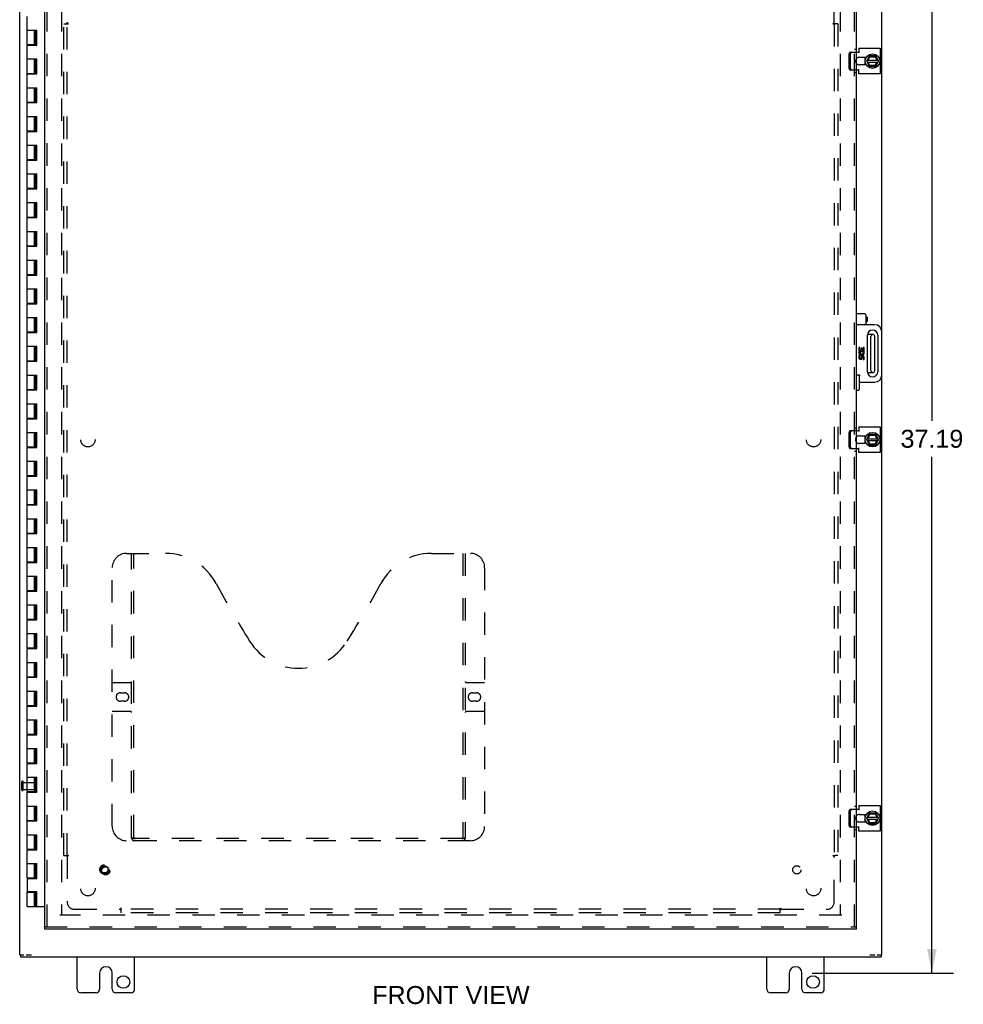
# Model space of a CAD drawing. Header units: inches. Extents: x 0 to 142, y 0 to 92.
# Tile 3 of 7: x 35 to 68, y 25 to 60. Entities that reach past the tile are written whole.
import ezdxf

# ---------------------------------------------------------------- set-up
doc = ezdxf.new("R2010")
doc.units = ezdxf.units.IN
doc.header["$LTSCALE"] = 7.791667
doc.header["$MEASUREMENT"] = 0
doc.linetypes.add('HIDDEN', pattern=[0.2, 0.1, -0.1])
doc.layers.get('0').update_dxf_attribs({"linetype": 'CONTINUOUS'})
for name, color, linetype in [('DEFAULT_2', 8, 'HIDDEN'), ('DIMENSIONS', 7, 'CONTINUOUS'), ('DOOR_ASSEMBLY', 7, 'CONTINUOUS'), ('SUBPANEL', 7, 'CONTINUOUS')]:
    doc.layers.add(name, color=color, linetype=linetype)
doc.styles.get("Standard").update_dxf_attribs({"font": 'arial.ttf'})
doc.dimstyles.new('DIMSTYLE_1', dxfattribs={"dimtxt": 0.625, "dimasz": 0.833333, "dimexe": 0.09, "dimexo": 0.07, "dimgap": 0.0375, "dimtad": 0, "dimtih": 1, "dimtoh": 1, "dimzin": 4, "dimdsep": 46, "dimtxsty": 'Standard', "dimblk": '_FILLED', "dimblk1": '_FILLED', "dimblk2": '_FILLED', "dimcen": 0.09, "dimadec": 3, "dimazin": 1, "dimtfac": 1, "dimtdec": 3, "dimtofl": 0, "dimtmove": 0, "dimatfit": 3, "dimldrblk": '_FILLED', "dimfxl": 0, "dimtolj": 1, "dimtzin": 4, "dimarcsym": 0})

# ---------------------------------------------------------------- blocks, each defined once
blk = doc.blocks.new('_FILLED')
at = {"color": 0, "linetype": 'ByBlock'}
blk.add_solid([(0, 0), (-1, 0.2), (-1, -0.2)], dxfattribs=at)
blk = doc.blocks.new('*D8')
at = {"layer": 'DIMENSIONS', "color": 2, "linetype": 'Continuous'}
for p, q in [((63.066, 63.584), (67.978, 63.584)), ((67.228, 63.584), (67.228, 45.615)), ((67.228, 26.397), (67.228, 44.365)), ((63.066, 26.397), (67.978, 26.397))]:
    blk.add_line(p, q, dxfattribs=at)
at = {"layer": 'DIMENSIONS', "color": 2, "linetype": 'Continuous', "xscale": 0.8333333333, "yscale": 0.8333333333, "zscale": 0.8333333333}
for p, rotation in [((67.228, 63.584), 90), ((67.228, 26.397), 270)]:
    blk.add_blockref('_FILLED', p, dxfattribs=dict(at, rotation=rotation))
at = {"layer": 'DIMENSIONS', "color": 2, "linetype": 'Continuous', "insert": (67.228, 45.303), "char_height": 0.625, "width": 2.18401, "attachment_point": 2, "line_spacing_factor": 0.9}
blk.add_mtext('37.19', dxfattribs=at)

msp = doc.modelspace()

# ---------------------------------------------------------------- linework, layer by layer
at = {"color": 3, "linetype": 'Continuous'}
for p, q in [((35.483, 27.035), (35.483, 62.883)), ((65.483, 48.709), (65.483, 62.883)), ((64.608, 58.448), (64.689, 58.448)), ((64.689, 58.581), (65.426, 58.581)), ((64.689, 58.581), (64.689, 58.417)), ((64.702, 58.267), (64.945, 58.267)), ((65.426, 58.581), (65.426, 57.688)), ((64.945, 58.001), (64.702, 58.001)), ((64.689, 57.82), (64.608, 57.82)), ((64.689, 57.688), (64.689, 57.852)), ((65.426, 57.688), (64.689, 57.688)), ((65.483, 27.035), (65.483, 47.209)), ((64.608, 45.273), (64.689, 45.273)), ((64.689, 45.406), (65.426, 45.406)), ((64.689, 45.406), (64.689, 45.242)), ((65.426, 45.406), (65.426, 44.513)), ((64.702, 45.092), (64.945, 45.092)), ((64.689, 44.645), (64.608, 44.645)), ((64.689, 44.513), (64.689, 44.677)), ((64.945, 44.826), (64.702, 44.826)), ((65.426, 44.513), (64.689, 44.513)), ((64.689, 32.231), (65.426, 32.231)), ((64.689, 32.231), (64.689, 32.067)), ((65.426, 32.231), (65.426, 31.338)), ((64.608, 32.098), (64.689, 32.098)), ((64.702, 31.917), (64.945, 31.917)), ((64.945, 31.651), (64.702, 31.651)), ((64.689, 31.47), (64.608, 31.47)), ((64.689, 31.338), (64.689, 31.502)), ((65.426, 31.338), (64.689, 31.338)), ((35.508, 26.959), (65.458, 26.959)), ((37.483, 25.834), (37.483, 26.959)), ((39.483, 25.834), (39.483, 26.959)), ((61.483, 25.834), (61.483, 26.959)), ((63.483, 25.834), (63.483, 26.959)), ((38.264, 26.397), (38.264, 25.834)), ((38.701, 25.834), (38.701, 26.397)), ((62.264, 26.397), (62.264, 25.834)), ((62.701, 25.834), (62.701, 26.397)), ((38.139, 25.709), (37.608, 25.709)), ((39.358, 25.709), (38.826, 25.709)), ((62.139, 25.709), (61.608, 25.709)), ((63.358, 25.709), (62.826, 25.709))]:
    msp.add_line(p, q, dxfattribs=at)
at = {"color": 7, "linetype": 'Continuous'}
for p, q in [((64.895, 58.267), (64.895, 58.001)), ((64.96, 58.138), (65.048, 58.309)), ((65.011, 58.168), (65.071, 58.286)), ((65.265, 58.314), (65.057, 58.314)), ((65.065, 58.296), (65.071, 58.286)), ((65.071, 58.286), (65.247, 58.285)), ((65.253, 58.295), (65.247, 58.285)), ((65.247, 58.285), (65.311, 58.168)), ((65.367, 58.139), (65.273, 58.309)), ((64.96, 58.13), (65.048, 57.95)), ((64.974, 58.1), (65.352, 58.1)), ((64.975, 58.168), (65.351, 58.168)), ((65.069, 57.979), (65.01, 58.1)), ((65.057, 57.944), (65.264, 57.944)), ((65.063, 57.969), (65.069, 57.979)), ((65.24, 57.979), (65.069, 57.979)), ((65.311, 58.1), (65.24, 57.979)), ((65.246, 57.969), (65.24, 57.979)), ((65.273, 57.949), (65.367, 58.129)), ((65.186, 48.615), (64.985, 48.615)), ((65.106, 47.363), (65.106, 48.555)), ((65.246, 47.363), (65.246, 48.555)), ((64.985, 47.303), (65.186, 47.303)), ((64.895, 45.092), (64.895, 44.826)), ((64.96, 44.963), (65.048, 45.134)), ((64.96, 44.955), (65.048, 44.775)), ((64.974, 44.925), (65.352, 44.925)), ((64.975, 44.993), (65.351, 44.993)), ((65.069, 44.804), (65.01, 44.925)), ((65.011, 44.993), (65.071, 45.111)), ((65.265, 45.139), (65.057, 45.139)), ((65.065, 45.121), (65.071, 45.111)), ((65.071, 45.111), (65.247, 45.11)), ((65.311, 44.925), (65.24, 44.804)), ((65.253, 45.12), (65.247, 45.11)), ((65.247, 45.11), (65.311, 44.993)), ((65.367, 44.964), (65.273, 45.134)), ((65.273, 44.774), (65.367, 44.954)), ((65.057, 44.769), (65.264, 44.769)), ((65.063, 44.794), (65.069, 44.804)), ((65.24, 44.804), (65.069, 44.804)), ((65.246, 44.794), (65.24, 44.804)), ((64.895, 31.917), (64.895, 31.651)), ((64.96, 31.788), (65.048, 31.959)), ((65.011, 31.818), (65.071, 31.936)), ((65.265, 31.964), (65.057, 31.964)), ((65.065, 31.946), (65.071, 31.936)), ((65.071, 31.936), (65.247, 31.935)), ((65.253, 31.945), (65.247, 31.935)), ((65.247, 31.935), (65.311, 31.818)), ((65.367, 31.789), (65.273, 31.959)), ((64.96, 31.78), (65.048, 31.6)), ((64.974, 31.75), (65.352, 31.75)), ((64.975, 31.818), (65.351, 31.818)), ((65.069, 31.629), (65.01, 31.75)), ((65.057, 31.594), (65.264, 31.594)), ((65.063, 31.619), (65.069, 31.629)), ((65.24, 31.629), (65.069, 31.629)), ((65.311, 31.75), (65.24, 31.629)), ((65.246, 31.619), (65.24, 31.629)), ((65.273, 31.599), (65.367, 31.779)), ((35.483, 27.034), (35.628, 27.034)), ((35.508, 27.034), (35.508, 26.959)), ((35.712, 27.034), (35.894, 27.034)), ((65.071, 27.034), (65.253, 27.034)), ((65.328, 27.034), (65.483, 27.034)), ((65.458, 27.034), (65.458, 26.959))]:
    msp.add_line(p, q, dxfattribs=at)
for centre in [(65.16, 58.134), (65.16, 44.959), (65.16, 31.784)]:
    msp.add_circle(centre, 0.254, dxfattribs=at)
at = {"color": 3, "linetype": 'Continuous'}
for centre in [(39.092, 26.084), (63.092, 26.084)]:
    msp.add_circle(centre, 0.219, dxfattribs=at)
for centre, radius, start, end in [((64.702, 58.134), 0.133, 90, 135.2119), ((64.702, 58.134), 0.133, 224.7881, 270), ((64.702, 44.959), 0.133, 90, 135.2119), ((64.702, 44.959), 0.133, 224.7881, 270), ((64.702, 31.784), 0.133, 90, 135.2119), ((64.702, 31.784), 0.133, 224.7881, 270), ((38.483, 26.397), 0.219, 0, 180), ((62.483, 26.397), 0.219, 0, 180), ((37.608, 25.834), 0.125, 180, 270), ((38.139, 25.834), 0.125, 270.0001, 360), ((38.826, 25.834), 0.125, 180, 269.9999), ((39.358, 25.834), 0.125, 270, 360), ((61.608, 25.834), 0.125, 180, 270), ((62.139, 25.834), 0.125, 270.0001, 360), ((62.826, 25.834), 0.125, 180, 269.9999), ((63.358, 25.834), 0.125, 270, 360)]:
    msp.add_arc(centre, radius, start, end, dxfattribs=at)
at = {"color": 7, "linetype": 'Continuous'}
for centre, radius, start, end in [((65.16, 58.134), 0.281, 151.7622, 160.7964), ((65.057, 58.304), 0.01, 90, 152.7647), ((65.265, 58.304), 0.01, 28.8968, 90), ((65.16, 58.134), 0.281, 199.2036, 208.2378), ((64.969, 58.134), 0.01, 152.7647, 205.9948), ((65.057, 57.954), 0.01, 205.9948, 270), ((65.264, 57.954), 0.01, 270, 332.3947), ((65.358, 58.134), 0.01, 332.3947, 28.8968), ((65.166, 48.555), 0.06, 90, 180), ((65.186, 48.555), 0.06, 0, 90), ((65.166, 47.363), 0.06, 180, 270), ((65.186, 47.363), 0.06, 270, 360), ((65.16, 44.959), 0.281, 151.7622, 160.7964), ((64.969, 44.959), 0.01, 152.7647, 205.9948), ((65.057, 45.129), 0.01, 90, 152.7647), ((65.265, 45.129), 0.01, 28.8968, 90), ((65.358, 44.959), 0.01, 332.3947, 28.8968), ((65.16, 44.959), 0.281, 199.2036, 208.2378), ((65.057, 44.779), 0.01, 205.9948, 270), ((65.264, 44.779), 0.01, 270, 332.3947), ((65.16, 31.784), 0.281, 151.7622, 160.7964), ((65.057, 31.954), 0.01, 90, 152.7647), ((65.265, 31.954), 0.01, 28.8968, 90), ((65.16, 31.784), 0.281, 199.2036, 208.2378), ((64.969, 31.784), 0.01, 152.7647, 205.9948), ((65.057, 31.604), 0.01, 205.9948, 270), ((65.264, 31.604), 0.01, 270, 332.3947), ((65.358, 31.784), 0.01, 332.3947, 28.8968)]:
    msp.add_arc(centre, radius, start, end, dxfattribs=at)
at = {"layer": 'DEFAULT_2', "color": 8, "linetype": 'HIDDEN'}
for p, q in [((36.933, 61.506), (36.933, 28.412)), ((64.033, 61.506), (64.033, 28.412)), ((64.348, 57.88), (64.348, 58.388)), ((64.4, 58.448), (64.608, 58.448)), ((64.4, 57.88), (64.4, 58.388)), ((64.608, 57.82), (64.4, 57.82)), ((64.4, 45.273), (64.608, 45.273)), ((64.348, 44.705), (64.348, 45.213)), ((64.4, 44.705), (64.4, 45.213)), ((64.608, 44.645), (64.4, 44.645)), ((35.558, 32.767), (35.558, 33.051)), ((35.601, 32.767), (35.601, 33.051)), ((35.601, 33.033), (36.048, 33.033)), ((36.058, 32.795), (36.058, 33.023)), ((35.601, 32.785), (36.048, 32.785)), ((64.348, 31.53), (64.348, 32.038)), ((64.4, 32.098), (64.608, 32.098)), ((64.4, 31.53), (64.4, 32.038)), ((64.608, 31.47), (64.4, 31.47)), ((64.088, 28.409), (36.878, 28.409))]:
    msp.add_line(p, q, dxfattribs=at)
for points in [[(64.4, 58.448), (64.394, 58.447), (64.389, 58.446), (64.383, 58.444), (64.378, 58.442), (64.372, 58.439), (64.368, 58.435), (64.363, 58.43), (64.359, 58.425), (64.356, 58.42), (64.353, 58.414), (64.351, 58.408), (64.349, 58.401), (64.348, 58.394), (64.348, 58.388)], [(64.4, 58.388), (64.4, 58.394), (64.401, 58.401), (64.403, 58.408), (64.405, 58.414), (64.408, 58.42), (64.411, 58.425), (64.415, 58.43), (64.42, 58.435), (64.424, 58.439), (64.43, 58.442), (64.435, 58.444), (64.441, 58.446), (64.446, 58.447), (64.452, 58.448)], [(64.348, 57.88), (64.348, 57.874), (64.349, 57.867), (64.351, 57.861), (64.353, 57.854), (64.356, 57.848), (64.359, 57.843), (64.363, 57.838), (64.368, 57.833), (64.372, 57.83), (64.378, 57.826), (64.383, 57.824), (64.389, 57.822), (64.394, 57.821), (64.4, 57.82)], [(64.452, 57.82), (64.446, 57.821), (64.441, 57.822), (64.435, 57.824), (64.43, 57.826), (64.424, 57.83), (64.42, 57.833), (64.415, 57.838), (64.411, 57.843), (64.408, 57.848), (64.405, 57.854), (64.403, 57.861), (64.401, 57.867), (64.4, 57.874), (64.4, 57.88)], [(64.4, 45.273), (64.394, 45.272), (64.389, 45.271), (64.383, 45.269), (64.378, 45.267), (64.372, 45.264), (64.368, 45.26), (64.363, 45.255), (64.359, 45.25), (64.356, 45.245), (64.353, 45.239), (64.351, 45.233), (64.349, 45.226), (64.348, 45.219), (64.348, 45.213)], [(64.4, 45.213), (64.4, 45.219), (64.401, 45.226), (64.403, 45.233), (64.405, 45.239), (64.408, 45.245), (64.411, 45.25), (64.415, 45.255), (64.42, 45.26), (64.424, 45.264), (64.43, 45.267), (64.435, 45.269), (64.441, 45.271), (64.446, 45.272), (64.452, 45.273)], [(64.348, 44.705), (64.348, 44.699), (64.349, 44.692), (64.351, 44.686), (64.353, 44.679), (64.356, 44.673), (64.359, 44.668), (64.363, 44.663), (64.368, 44.658), (64.372, 44.655), (64.378, 44.651), (64.383, 44.649), (64.389, 44.647), (64.394, 44.646), (64.4, 44.645)], [(64.452, 44.645), (64.446, 44.646), (64.441, 44.647), (64.435, 44.649), (64.43, 44.651), (64.424, 44.655), (64.42, 44.658), (64.415, 44.663), (64.411, 44.668), (64.408, 44.673), (64.405, 44.679), (64.403, 44.686), (64.401, 44.692), (64.4, 44.699), (64.4, 44.705)], [(64.4, 32.098), (64.394, 32.097), (64.389, 32.096), (64.383, 32.094), (64.378, 32.092), (64.372, 32.089), (64.368, 32.085), (64.363, 32.08), (64.359, 32.075), (64.356, 32.07), (64.353, 32.064), (64.351, 32.058), (64.349, 32.051), (64.348, 32.044), (64.348, 32.038)], [(64.4, 32.038), (64.4, 32.044), (64.401, 32.051), (64.403, 32.058), (64.405, 32.064), (64.408, 32.07), (64.411, 32.075), (64.415, 32.08), (64.42, 32.085), (64.424, 32.089), (64.43, 32.092), (64.435, 32.094), (64.441, 32.096), (64.446, 32.097), (64.452, 32.098)], [(64.348, 31.53), (64.348, 31.524), (64.349, 31.517), (64.351, 31.511), (64.353, 31.504), (64.356, 31.498), (64.359, 31.493), (64.363, 31.488), (64.368, 31.483), (64.372, 31.48), (64.378, 31.476), (64.383, 31.474), (64.389, 31.472), (64.394, 31.471), (64.4, 31.47)], [(64.452, 31.47), (64.446, 31.471), (64.441, 31.472), (64.435, 31.474), (64.43, 31.476), (64.424, 31.48), (64.42, 31.483), (64.415, 31.488), (64.411, 31.493), (64.408, 31.498), (64.405, 31.504), (64.403, 31.511), (64.401, 31.517), (64.4, 31.524), (64.4, 31.53)]]:
    msp.add_lwpolyline(points, dxfattribs=at)
for centre, radius, start, end in [((64.702, 58.134), 0.133, 135.2119, 224.7881), ((64.702, 44.959), 0.133, 135.2119, 224.7881), ((35.579, 33.051), 0.0215, 360, 180), ((36.048, 33.023), 0.01, 360, 90), ((35.579, 32.767), 0.0215, 180, 0), ((36.048, 32.795), 0.01, 270, 0), ((64.702, 31.784), 0.133, 135.2119, 224.7881)]:
    msp.add_arc(centre, radius, start, end, dxfattribs=at)
at = {"layer": 'DOOR_ASSEMBLY', "color": 3, "linetype": 'Continuous'}
for p, q in [((36.358, 28.003), (36.358, 61.915)), ((64.608, 28.003), (64.608, 61.915)), ((64.608, 27.928), (36.358, 27.928))]:
    msp.add_line(p, q, dxfattribs=at)
at = {"layer": 'DOOR_ASSEMBLY', "color": 8, "linetype": 'HIDDEN'}
for p, q in [((36.433, 28.003), (36.433, 61.915)), ((64.533, 28.003), (64.533, 61.915)), ((64.608, 58.54), (64.533, 58.54)), ((64.608, 57.728), (64.533, 57.728)), ((64.608, 45.365), (64.533, 45.365)), ((64.608, 44.553), (64.533, 44.553)), ((39.203, 41.003), (40.558, 41.003)), ((39.378, 31.093), (39.378, 41.003)), ((39.458, 31.123), (39.458, 41.003)), ((49.808, 41.003), (51.163, 41.003)), ((50.908, 41.003), (50.908, 31.123)), ((50.988, 41.003), (50.988, 31.093)), ((38.703, 31.503), (38.703, 40.503)), ((51.663, 40.503), (51.663, 31.503)), ((38.703, 36.503), (39.338, 36.503)), ((51.028, 36.503), (51.663, 36.503)), ((38.989, 36.153), (39.126, 36.153)), ((51.239, 36.153), (51.376, 36.153)), ((39.126, 35.853), (38.989, 35.853)), ((51.376, 35.853), (51.239, 35.853)), ((39.338, 35.503), (38.703, 35.503)), ((51.663, 35.503), (51.028, 35.503)), ((64.608, 32.19), (64.533, 32.19)), ((64.608, 31.378), (64.533, 31.378)), ((51.163, 31.003), (39.203, 31.003)), ((50.904, 31.083), (39.461, 31.083)), ((36.358, 28.003), (64.608, 28.003))]:
    msp.add_line(p, q, dxfattribs=at)
at = {"layer": 'DOOR_ASSEMBLY', "color": 7, "linetype": 'Continuous'}
for p, q in [((35.746, 58.709), (35.746, 59.689)), ((35.746, 59.209), (36.074, 59.209)), ((35.996, 58.709), (35.996, 59.209)), ((36.031, 58.689), (36.031, 59.209)), ((36.064, 58.689), (36.064, 59.209)), ((36.074, 58.689), (36.074, 59.209)), ((35.746, 58.709), (36.031, 58.709)), ((35.746, 57.709), (35.746, 58.689)), ((35.746, 58.689), (36.074, 58.689)), ((35.808, 58.709), (35.808, 58.689)), ((35.933, 58.709), (35.933, 58.689)), ((35.746, 58.209), (36.074, 58.209)), ((35.996, 57.709), (35.996, 58.209)), ((36.031, 57.689), (36.031, 58.209)), ((36.064, 57.689), (36.064, 58.209)), ((36.074, 57.689), (36.074, 58.209)), ((35.746, 57.709), (36.031, 57.709)), ((35.746, 56.709), (35.746, 57.689)), ((35.746, 57.689), (36.074, 57.689)), ((35.808, 57.709), (35.808, 57.689)), ((35.933, 57.709), (35.933, 57.689)), ((35.746, 57.209), (36.074, 57.209)), ((35.996, 56.709), (35.996, 57.209)), ((36.031, 56.689), (36.031, 57.209)), ((36.064, 56.689), (36.064, 57.209)), ((36.074, 56.689), (36.074, 57.209)), ((35.746, 56.709), (36.031, 56.709)), ((35.746, 55.709), (35.746, 56.689)), ((35.746, 56.689), (36.074, 56.689)), ((35.808, 56.709), (35.808, 56.689)), ((35.933, 56.709), (35.933, 56.689)), ((35.746, 56.209), (36.074, 56.209)), ((35.996, 55.709), (35.996, 56.209)), ((36.031, 55.689), (36.031, 56.209)), ((36.064, 55.689), (36.064, 56.209)), ((36.074, 55.689), (36.074, 56.209)), ((35.746, 55.709), (36.031, 55.709)), ((35.746, 54.709), (35.746, 55.689)), ((35.746, 55.689), (36.074, 55.689)), ((35.808, 55.709), (35.808, 55.689)), ((35.933, 55.709), (35.933, 55.689)), ((35.746, 55.209), (36.074, 55.209)), ((35.996, 54.709), (35.996, 55.209)), ((36.031, 54.689), (36.031, 55.209)), ((36.064, 54.689), (36.064, 55.209)), ((36.074, 54.689), (36.074, 55.209)), ((35.746, 54.709), (36.031, 54.709)), ((35.746, 53.709), (35.746, 54.689)), ((35.746, 54.689), (36.074, 54.689)), ((35.808, 54.709), (35.808, 54.689)), ((35.933, 54.709), (35.933, 54.689)), ((35.746, 54.209), (36.074, 54.209)), ((35.996, 53.709), (35.996, 54.209)), ((36.031, 53.689), (36.031, 54.209)), ((36.064, 53.689), (36.064, 54.209)), ((36.074, 53.689), (36.074, 54.209)), ((35.746, 53.709), (36.031, 53.709)), ((35.746, 52.709), (35.746, 53.689)), ((35.746, 53.689), (36.074, 53.689)), ((35.808, 53.709), (35.808, 53.689)), ((35.933, 53.709), (35.933, 53.689)), ((35.746, 53.209), (36.074, 53.209)), ((35.996, 52.709), (35.996, 53.209)), ((36.031, 52.689), (36.031, 53.209)), ((36.064, 52.689), (36.064, 53.209)), ((36.074, 52.689), (36.074, 53.209)), ((35.746, 52.709), (36.031, 52.709)), ((35.746, 51.709), (35.746, 52.689)), ((35.746, 52.689), (36.074, 52.689)), ((35.808, 52.709), (35.808, 52.689)), ((35.933, 52.709), (35.933, 52.689)), ((35.746, 52.209), (36.074, 52.209)), ((35.996, 51.709), (35.996, 52.209)), ((36.031, 51.689), (36.031, 52.209)), ((36.064, 51.689), (36.064, 52.209)), ((36.074, 51.689), (36.074, 52.209)), ((35.746, 51.709), (36.031, 51.709)), ((35.746, 50.709), (35.746, 51.689)), ((35.746, 51.689), (36.074, 51.689)), ((35.808, 51.709), (35.808, 51.689)), ((35.933, 51.709), (35.933, 51.689)), ((35.746, 51.209), (36.074, 51.209)), ((35.996, 50.709), (35.996, 51.209)), ((36.031, 50.689), (36.031, 51.209)), ((36.064, 50.689), (36.064, 51.209)), ((36.074, 50.689), (36.074, 51.209)), ((35.746, 50.709), (36.031, 50.709)), ((35.746, 49.709), (35.746, 50.689)), ((35.746, 50.689), (36.074, 50.689)), ((35.808, 50.709), (35.808, 50.689)), ((35.933, 50.709), (35.933, 50.689)), ((35.746, 50.209), (36.074, 50.209)), ((35.996, 49.709), (35.996, 50.209)), ((36.031, 49.689), (36.031, 50.209)), ((36.064, 49.689), (36.064, 50.209)), ((36.074, 49.689), (36.074, 50.209)), ((35.746, 49.709), (36.031, 49.709)), ((35.746, 48.709), (35.746, 49.689)), ((35.746, 49.689), (36.074, 49.689)), ((35.808, 49.709), (35.808, 49.689)), ((35.933, 49.709), (35.933, 49.689)), ((35.746, 49.209), (36.074, 49.209)), ((35.996, 48.709), (35.996, 49.209)), ((36.031, 48.689), (36.031, 49.209)), ((36.064, 48.689), (36.064, 49.209)), ((36.074, 48.689), (36.074, 49.209)), ((64.893, 49.334), (64.608, 49.334)), ((64.923, 49.304), (64.923, 48.989)), ((64.923, 49.232), (64.942, 49.232)), ((64.923, 49.062), (64.942, 49.062)), ((64.942, 49.232), (64.97, 49.227)), ((64.942, 49.232), (64.942, 49.062)), ((64.942, 49.062), (64.97, 49.067)), ((64.97, 49.227), (64.97, 49.067)), ((35.746, 48.709), (36.031, 48.709)), ((35.746, 47.709), (35.746, 48.689)), ((35.746, 48.689), (36.074, 48.689)), ((35.808, 48.709), (35.808, 48.689)), ((35.933, 48.709), (35.933, 48.689)), ((64.893, 48.959), (64.608, 48.959)), ((65.233, 48.959), (64.953, 48.959)), ((65.483, 47.209), (65.483, 48.709)), ((64.983, 47.326), (64.983, 48.592)), ((65.343, 48.592), (65.343, 47.326)), ((35.746, 48.209), (36.074, 48.209)), ((35.996, 47.709), (35.996, 48.209)), ((36.031, 47.689), (36.031, 48.209)), ((36.064, 47.689), (36.064, 48.209)), ((36.074, 47.689), (36.074, 48.209)), ((64.724, 48.165), (64.687, 48.165)), ((64.687, 48.165), (64.687, 48.028)), ((64.687, 48.028), (64.843, 48.028)), ((64.729, 48.006), (64.694, 48.021)), ((64.724, 48.065), (64.724, 48.165)), ((64.762, 48.065), (64.724, 48.065)), ((64.798, 48.147), (64.762, 48.147)), ((64.762, 48.147), (64.762, 48.065)), ((64.798, 48.065), (64.798, 48.147)), ((64.837, 48.065), (64.798, 48.065)), ((64.843, 48.028), (64.826, 48.016)), ((64.874, 48.165), (64.837, 48.165)), ((64.837, 48.165), (64.837, 48.065)), ((64.863, 48.028), (64.874, 48.028)), ((64.874, 48.028), (64.874, 48.165)), ((35.746, 47.709), (36.031, 47.709)), ((35.746, 46.709), (35.746, 47.689)), ((35.746, 47.689), (36.074, 47.689)), ((35.808, 47.709), (35.808, 47.689)), ((35.933, 47.709), (35.933, 47.689)), ((64.724, 47.891), (64.687, 47.891)), ((64.687, 47.891), (64.687, 47.809)), ((64.724, 47.809), (64.724, 47.891)), ((64.762, 47.834), (64.762, 47.809)), ((64.798, 47.797), (64.798, 47.835)), ((64.837, 47.835), (64.837, 47.753)), ((64.837, 47.753), (64.874, 47.753)), ((64.874, 47.753), (64.874, 47.835)), ((35.746, 47.209), (36.074, 47.209)), ((35.996, 46.709), (35.996, 47.209)), ((36.031, 46.689), (36.031, 47.209)), ((36.064, 46.689), (36.064, 47.209)), ((36.074, 46.689), (36.074, 47.209)), ((64.668, 47.209), (64.608, 47.209)), ((64.698, 47.179), (64.698, 46.702)), ((64.698, 46.959), (65.233, 46.959)), ((35.746, 46.709), (36.031, 46.709)), ((35.746, 45.709), (35.746, 46.689)), ((35.746, 46.689), (36.074, 46.689)), ((35.808, 46.709), (35.808, 46.689)), ((35.933, 46.709), (35.933, 46.689)), ((64.668, 46.672), (64.608, 46.672)), ((35.746, 46.209), (36.074, 46.209)), ((35.996, 45.709), (35.996, 46.209)), ((36.031, 45.689), (36.031, 46.209)), ((36.064, 45.689), (36.064, 46.209)), ((36.074, 45.689), (36.074, 46.209)), ((35.746, 45.709), (36.031, 45.709)), ((35.746, 44.709), (35.746, 45.689)), ((35.746, 45.689), (36.074, 45.689)), ((35.808, 45.709), (35.808, 45.689)), ((35.933, 45.709), (35.933, 45.689)), ((35.746, 45.209), (36.074, 45.209)), ((35.996, 44.709), (35.996, 45.209)), ((36.031, 44.689), (36.031, 45.209)), ((36.064, 44.689), (36.064, 45.209)), ((36.074, 44.689), (36.074, 45.209)), ((35.746, 44.709), (36.031, 44.709)), ((35.746, 43.709), (35.746, 44.689)), ((35.746, 44.689), (36.074, 44.689)), ((35.808, 44.709), (35.808, 44.689)), ((35.933, 44.709), (35.933, 44.689)), ((35.746, 44.209), (36.074, 44.209)), ((35.996, 43.709), (35.996, 44.209)), ((36.031, 43.689), (36.031, 44.209)), ((36.064, 43.689), (36.064, 44.209)), ((36.074, 43.689), (36.074, 44.209)), ((35.746, 43.709), (36.031, 43.709)), ((35.746, 42.709), (35.746, 43.689)), ((35.746, 43.689), (36.074, 43.689)), ((35.808, 43.709), (35.808, 43.689)), ((35.933, 43.709), (35.933, 43.689)), ((35.746, 43.209), (36.074, 43.209)), ((35.996, 42.709), (35.996, 43.209)), ((36.031, 42.689), (36.031, 43.209)), ((36.064, 42.689), (36.064, 43.209)), ((36.074, 42.689), (36.074, 43.209)), ((35.746, 42.709), (36.031, 42.709)), ((35.746, 41.709), (35.746, 42.689)), ((35.746, 42.689), (36.074, 42.689)), ((35.808, 42.709), (35.808, 42.689)), ((35.933, 42.709), (35.933, 42.689)), ((35.746, 42.209), (36.074, 42.209)), ((35.996, 41.709), (35.996, 42.209)), ((36.031, 41.689), (36.031, 42.209)), ((36.064, 41.689), (36.064, 42.209)), ((36.074, 41.689), (36.074, 42.209)), ((35.746, 41.709), (36.031, 41.709)), ((35.746, 40.709), (35.746, 41.689)), ((35.746, 41.689), (36.074, 41.689)), ((35.808, 41.709), (35.808, 41.689)), ((35.933, 41.709), (35.933, 41.689)), ((35.746, 41.209), (36.074, 41.209)), ((35.996, 40.709), (35.996, 41.209)), ((36.031, 40.689), (36.031, 41.209)), ((36.064, 40.689), (36.064, 41.209)), ((36.074, 40.689), (36.074, 41.209)), ((35.746, 40.709), (36.031, 40.709)), ((35.746, 39.709), (35.746, 40.689)), ((35.746, 40.689), (36.074, 40.689)), ((35.808, 40.709), (35.808, 40.689)), ((35.933, 40.709), (35.933, 40.689)), ((35.746, 40.209), (36.074, 40.209)), ((35.996, 39.709), (35.996, 40.209)), ((36.031, 39.689), (36.031, 40.209)), ((36.064, 39.689), (36.064, 40.209)), ((36.074, 39.689), (36.074, 40.209)), ((35.746, 39.709), (36.031, 39.709)), ((35.746, 38.709), (35.746, 39.689)), ((35.746, 39.689), (36.074, 39.689)), ((35.808, 39.709), (35.808, 39.689)), ((35.933, 39.709), (35.933, 39.689)), ((35.746, 39.209), (36.074, 39.209)), ((35.996, 38.709), (35.996, 39.209)), ((36.031, 38.689), (36.031, 39.209)), ((36.064, 38.689), (36.064, 39.209)), ((36.074, 38.689), (36.074, 39.209)), ((35.746, 38.709), (36.031, 38.709)), ((35.746, 37.709), (35.746, 38.689)), ((35.746, 38.689), (36.074, 38.689)), ((35.808, 38.709), (35.808, 38.689)), ((35.933, 38.709), (35.933, 38.689)), ((35.746, 38.209), (36.074, 38.209)), ((35.996, 37.709), (35.996, 38.209)), ((36.031, 37.689), (36.031, 38.209)), ((36.064, 37.689), (36.064, 38.209)), ((36.074, 37.689), (36.074, 38.209)), ((35.746, 37.709), (36.031, 37.709)), ((35.808, 37.709), (35.808, 37.689)), ((35.933, 37.709), (35.933, 37.689)), ((35.746, 36.709), (35.746, 37.689)), ((35.746, 37.689), (36.074, 37.689)), ((35.746, 37.209), (36.074, 37.209)), ((35.996, 36.709), (35.996, 37.209)), ((36.031, 36.689), (36.031, 37.209)), ((36.064, 36.689), (36.064, 37.209)), ((36.074, 36.689), (36.074, 37.209)), ((35.746, 36.709), (36.031, 36.709)), ((35.746, 35.709), (35.746, 36.689)), ((35.746, 36.689), (36.074, 36.689)), ((35.808, 36.709), (35.808, 36.689)), ((35.933, 36.709), (35.933, 36.689)), ((35.746, 36.209), (36.074, 36.209)), ((35.996, 35.709), (35.996, 36.209)), ((36.031, 35.689), (36.031, 36.209)), ((36.064, 35.689), (36.064, 36.209)), ((36.074, 35.689), (36.074, 36.209)), ((35.746, 35.709), (36.031, 35.709)), ((35.746, 34.709), (35.746, 35.689)), ((35.746, 35.689), (36.074, 35.689)), ((35.808, 35.709), (35.808, 35.689)), ((35.933, 35.709), (35.933, 35.689)), ((35.746, 35.209), (36.074, 35.209)), ((35.996, 34.709), (35.996, 35.209)), ((36.031, 34.689), (36.031, 35.209)), ((36.064, 34.689), (36.064, 35.209)), ((36.074, 34.689), (36.074, 35.209)), ((35.746, 34.709), (36.031, 34.709)), ((35.746, 33.709), (35.746, 34.689)), ((35.746, 34.689), (36.074, 34.689)), ((35.808, 34.709), (35.808, 34.689)), ((35.933, 34.709), (35.933, 34.689)), ((35.746, 34.209), (36.074, 34.209)), ((35.996, 33.709), (35.996, 34.209)), ((36.031, 33.689), (36.031, 34.209)), ((36.064, 33.689), (36.064, 34.209)), ((36.074, 33.689), (36.074, 34.209)), ((35.746, 33.709), (36.031, 33.709)), ((35.746, 32.709), (35.746, 33.689)), ((35.746, 33.689), (36.074, 33.689)), ((35.808, 33.709), (35.808, 33.689)), ((35.933, 33.709), (35.933, 33.689)), ((35.746, 33.209), (36.074, 33.209)), ((35.996, 32.709), (35.996, 33.209)), ((36.031, 32.689), (36.031, 33.209)), ((36.064, 32.689), (36.064, 33.209)), ((36.074, 32.689), (36.074, 33.209)), ((35.746, 32.709), (36.031, 32.709)), ((35.746, 31.709), (35.746, 32.689)), ((35.746, 32.689), (36.074, 32.689)), ((35.808, 32.709), (35.808, 32.689)), ((35.933, 32.709), (35.933, 32.689)), ((35.746, 32.209), (36.074, 32.209)), ((35.996, 31.709), (35.996, 32.209)), ((36.031, 31.689), (36.031, 32.209)), ((36.064, 31.689), (36.064, 32.209)), ((36.074, 31.689), (36.074, 32.209)), ((35.746, 31.709), (36.031, 31.709)), ((35.746, 30.709), (35.746, 31.689)), ((35.746, 31.689), (36.074, 31.689)), ((35.808, 31.709), (35.808, 31.689)), ((35.933, 31.709), (35.933, 31.689)), ((35.746, 31.209), (36.074, 31.209)), ((35.996, 30.709), (35.996, 31.209)), ((36.031, 30.689), (36.031, 31.209)), ((36.064, 30.689), (36.064, 31.209)), ((36.074, 30.689), (36.074, 31.209)), ((35.746, 30.709), (36.031, 30.709)), ((35.746, 30.689), (36.074, 30.689)), ((35.746, 29.709), (35.746, 30.689)), ((35.808, 30.709), (35.808, 30.689)), ((35.933, 30.709), (35.933, 30.689)), ((35.746, 30.209), (36.074, 30.209)), ((35.996, 29.709), (35.996, 30.209)), ((36.031, 29.689), (36.031, 30.209)), ((36.064, 29.689), (36.064, 30.209)), ((36.074, 29.689), (36.074, 30.209)), ((35.746, 29.709), (36.031, 29.709)), ((35.746, 29.689), (36.074, 29.689)), ((35.746, 29.689), (35.746, 29.229)), ((35.808, 29.709), (35.808, 29.689)), ((35.933, 29.709), (35.933, 29.689)), ((35.746, 29.229), (36.074, 29.229)), ((35.746, 29.209), (36.031, 29.209)), ((35.746, 28.709), (35.746, 29.209)), ((35.808, 29.229), (35.808, 29.209)), ((35.933, 29.229), (35.933, 29.209)), ((35.996, 28.709), (35.996, 29.209)), ((36.031, 28.709), (36.031, 29.229)), ((36.064, 28.709), (36.064, 29.229)), ((36.074, 28.709), (36.074, 29.229)), ((35.746, 28.709), (36.358, 28.709)), ((36.358, 27.928), (36.358, 28.003)), ((64.608, 27.928), (64.608, 28.003))]:
    msp.add_line(p, q, dxfattribs=at)
msp.add_lwpolyline([(64.728, 47.179), (64.721, 47.186), (64.714, 47.192), (64.708, 47.197), (64.701, 47.201), (64.695, 47.205), (64.688, 47.207), (64.682, 47.209), (64.676, 47.209)], dxfattribs=at)
at = {"layer": 'DOOR_ASSEMBLY', "color": 8, "linetype": 'HIDDEN'}
for points in [[(39.368, 31.123), (39.384, 31.112), (39.4, 31.102), (39.415, 31.094), (39.431, 31.088), (39.446, 31.084), (39.461, 31.083)], [(50.904, 31.083), (50.919, 31.084), (50.934, 31.088), (50.95, 31.094), (50.965, 31.102), (50.981, 31.112), (50.998, 31.123)]]:
    msp.add_lwpolyline(points, dxfattribs=at)
for radius in [0.164, 0.124]:
    msp.add_circle((38.433, 30.003), radius, dxfattribs=at)
at = {"layer": 'DOOR_ASSEMBLY', "color": 7, "linetype": 'Continuous'}
for centre, radius, start, end in [((64.893, 49.304), 0.03, 0, 90), ((64.893, 48.989), 0.03, 270, 360), ((64.953, 48.989), 0.03, 180, 270), ((65.163, 48.592), 0.18, 0, 180), ((65.233, 48.709), 0.25, 0, 90), ((64.78, 47.984), 0.0938, 156.5986, 341.8669), ((64.78, 47.984), 0.0563, 156.5986, 35.1084), ((64.78, 47.984), 0.0938, 25.744, 27.8506), ((64.782, 47.984), 0.092, 341.4075, 26.2035), ((64.743, 47.809), 0.0563, 180.0244, 347.4828), ((64.743, 47.809), 0.0187, 180, 0.0538), ((64.818, 47.834), 0.0563, 0.4502, 180.0538), ((64.817, 47.835), 0.0194, 359.9714, 180.0286), ((65.163, 47.326), 0.18, 180, 360), ((64.668, 47.179), 0.03, 0, 90), ((65.233, 47.209), 0.25, 270, 360), ((64.668, 46.702), 0.03, 270, 360)]:
    msp.add_arc(centre, radius, start, end, dxfattribs=at)
at = {"layer": 'DOOR_ASSEMBLY', "color": 8, "linetype": 'HIDDEN'}
for centre, radius, start, end in [((39.203, 40.503), 0.5, 90, 180), ((40.558, 39.003), 2, 28.4813, 90), ((49.808, 39.003), 2, 90, 151.5187), ((51.163, 40.503), 0.5, 0, 90), ((76.866, 58.701), 39.307, 208.4813, 211.8705), ((13.5, 58.701), 39.307, 328.1295, 331.5187), ((45.183, 39.003), 2, 211.8705, 328.1295), ((39.338, 36.543), 0.04, 270, 360), ((51.028, 36.543), 0.04, 180, 270), ((38.989, 36.003), 0.15, 90, 270), ((39.126, 36.003), 0.15, 270, 90), ((51.239, 36.003), 0.15, 90, 270), ((51.376, 36.003), 0.15, 270, 90), ((39.338, 35.463), 0.04, 0, 90), ((51.028, 35.463), 0.04, 90, 180), ((39.203, 31.503), 0.5, 180, 270), ((51.163, 31.503), 0.5, 270, 360), ((39.468, 31.093), 0.09, 180, 270), ((39.498, 31.123), 0.04, 180, 270), ((50.868, 31.123), 0.04, 270, 360), ((50.898, 31.093), 0.09, 270, 360)]:
    msp.add_arc(centre, radius, start, end, dxfattribs=at)
at = {"layer": 'SUBPANEL', "color": 8, "linetype": 'HIDDEN'}
for p, q in [((37.139, 61.053), (37.139, 59.463)), ((63.826, 59.463), (63.826, 61.053)), ((37.014, 30.49), (37.014, 59.428)), ((37.014, 59.428), (37.1, 59.428)), ((37.1, 59.428), (37.18, 59.428)), ((37.139, 30.49), (37.139, 59.428)), ((63.785, 59.428), (63.865, 59.428)), ((63.826, 59.428), (63.826, 30.49)), ((63.841, 59.449), (63.837, 59.453)), ((63.845, 59.445), (63.841, 59.449)), ((63.951, 59.428), (63.865, 59.428)), ((63.951, 59.428), (63.951, 30.49)), ((37.014, 30.49), (37.1, 30.49)), ((37.1, 30.49), (37.18, 30.49)), ((37.12, 30.473), (37.124, 30.469)), ((37.124, 30.469), (37.128, 30.465)), ((37.139, 30.455), (37.139, 28.865)), ((63.785, 30.49), (63.865, 30.49)), ((63.826, 28.865), (63.826, 30.455)), ((63.951, 30.49), (63.865, 30.49)), ((37.389, 28.615), (38.978, 28.615)), ((39.014, 28.577), (39.014, 28.656)), ((61.951, 28.615), (39.014, 28.615)), ((39.014, 28.49), (39.014, 28.577)), ((61.951, 28.49), (39.014, 28.49)), ((61.951, 28.577), (61.951, 28.656)), ((61.951, 28.49), (61.951, 28.577)), ((61.968, 28.597), (61.973, 28.601)), ((61.973, 28.601), (61.976, 28.604)), ((61.987, 28.615), (63.576, 28.615))]:
    msp.add_line(p, q, dxfattribs=at)
for points in [[(37.1, 59.428), (37.102, 59.429), (37.104, 59.431), (37.106, 59.432), (37.108, 59.433), (37.109, 59.435), (37.111, 59.436), (37.113, 59.438), (37.114, 59.439), (37.116, 59.441), (37.117, 59.442), (37.119, 59.443), (37.12, 59.445), (37.126, 59.451)], [(37.126, 59.451), (37.128, 59.453), (37.13, 59.454), (37.131, 59.456), (37.133, 59.458), (37.135, 59.459), (37.136, 59.461), (37.138, 59.462), (37.139, 59.463)], [(37.157, 59.451), (37.153, 59.453), (37.151, 59.454), (37.149, 59.456), (37.147, 59.457), (37.145, 59.458), (37.143, 59.46), (37.142, 59.461), (37.14, 59.462), (37.139, 59.463)], [(37.18, 59.428), (37.179, 59.429), (37.178, 59.431), (37.178, 59.432), (37.177, 59.433), (37.176, 59.435), (37.175, 59.436), (37.174, 59.437), (37.173, 59.439), (37.172, 59.44), (37.171, 59.441), (37.169, 59.443), (37.168, 59.444), (37.166, 59.445), (37.165, 59.446), (37.163, 59.447), (37.161, 59.448), (37.159, 59.45), (37.157, 59.451)], [(63.785, 59.428), (63.786, 59.429), (63.787, 59.431), (63.787, 59.432), (63.788, 59.433), (63.789, 59.435), (63.79, 59.436), (63.791, 59.437), (63.792, 59.439), (63.793, 59.44), (63.795, 59.441), (63.796, 59.443), (63.797, 59.444), (63.799, 59.445), (63.801, 59.446), (63.802, 59.447), (63.804, 59.448), (63.806, 59.45), (63.808, 59.451), (63.812, 59.453)], [(63.812, 59.453), (63.814, 59.454), (63.816, 59.456), (63.818, 59.457), (63.82, 59.458), (63.822, 59.46), (63.823, 59.461), (63.825, 59.462), (63.826, 59.463)], [(63.837, 59.453), (63.836, 59.454), (63.834, 59.456), (63.832, 59.458), (63.83, 59.459), (63.829, 59.461), (63.828, 59.462), (63.826, 59.463)], [(63.865, 59.428), (63.863, 59.429), (63.861, 59.431), (63.859, 59.432), (63.857, 59.433), (63.856, 59.435), (63.854, 59.436), (63.852, 59.438), (63.851, 59.439), (63.849, 59.441), (63.848, 59.442), (63.846, 59.443), (63.845, 59.445)], [(37.1, 30.49), (37.102, 30.489), (37.104, 30.487), (37.106, 30.486), (37.108, 30.485), (37.109, 30.483), (37.111, 30.482), (37.113, 30.48), (37.114, 30.479), (37.116, 30.478), (37.117, 30.476), (37.119, 30.475), (37.12, 30.473)], [(37.128, 30.465), (37.13, 30.464), (37.131, 30.462), (37.133, 30.46), (37.135, 30.459), (37.136, 30.457), (37.138, 30.456), (37.139, 30.455)], [(37.153, 30.465), (37.151, 30.464), (37.149, 30.462), (37.147, 30.461), (37.145, 30.46), (37.143, 30.458), (37.142, 30.457), (37.14, 30.456), (37.139, 30.455)], [(37.18, 30.49), (37.179, 30.489), (37.178, 30.487), (37.178, 30.486), (37.177, 30.485), (37.176, 30.483), (37.175, 30.482), (37.174, 30.481), (37.173, 30.479), (37.172, 30.478), (37.171, 30.477), (37.169, 30.475), (37.168, 30.474), (37.166, 30.473), (37.165, 30.472), (37.163, 30.471), (37.161, 30.47), (37.159, 30.468), (37.157, 30.467), (37.153, 30.465)], [(63.785, 30.49), (63.786, 30.489), (63.787, 30.487), (63.787, 30.486), (63.788, 30.485), (63.789, 30.483), (63.79, 30.482), (63.791, 30.481), (63.792, 30.479), (63.793, 30.478), (63.795, 30.477), (63.796, 30.475), (63.797, 30.474), (63.799, 30.473), (63.801, 30.472), (63.802, 30.471), (63.804, 30.47), (63.806, 30.468), (63.808, 30.467)], [(63.808, 30.467), (63.812, 30.465), (63.814, 30.464), (63.816, 30.462), (63.818, 30.461), (63.82, 30.46), (63.822, 30.458), (63.823, 30.457), (63.825, 30.456), (63.826, 30.455)], [(63.845, 30.473), (63.839, 30.467), (63.837, 30.465), (63.836, 30.464), (63.834, 30.462), (63.832, 30.46), (63.83, 30.459), (63.829, 30.457), (63.828, 30.456), (63.826, 30.455)], [(63.865, 30.49), (63.863, 30.489), (63.861, 30.487), (63.859, 30.486), (63.857, 30.485), (63.856, 30.483), (63.854, 30.482), (63.852, 30.48), (63.851, 30.479), (63.849, 30.478), (63.848, 30.476), (63.846, 30.475), (63.845, 30.473)], [(38.991, 28.634), (38.988, 28.63), (38.987, 28.627), (38.986, 28.625), (38.985, 28.623), (38.983, 28.622), (38.982, 28.62), (38.981, 28.618), (38.98, 28.617), (38.978, 28.615)], [(38.997, 28.597), (38.991, 28.603), (38.989, 28.604), (38.987, 28.606), (38.986, 28.608), (38.984, 28.609), (38.982, 28.611), (38.981, 28.613), (38.98, 28.614), (38.978, 28.615)], [(39.014, 28.656), (39.012, 28.656), (39.011, 28.655), (39.009, 28.654), (39.008, 28.654), (39.007, 28.653), (39.005, 28.652), (39.004, 28.651), (39.003, 28.65), (39.002, 28.648), (39, 28.647), (38.999, 28.646), (38.998, 28.644), (38.997, 28.643), (38.995, 28.641), (38.994, 28.639), (38.993, 28.637), (38.992, 28.636), (38.991, 28.634)], [(39.014, 28.577), (39.012, 28.579), (39.011, 28.581), (39.01, 28.582), (39.008, 28.584), (39.007, 28.586), (39.005, 28.588), (39.004, 28.589), (39.002, 28.591), (39.001, 28.592), (39, 28.594), (38.998, 28.595), (38.997, 28.597)], [(61.951, 28.656), (61.953, 28.656), (61.954, 28.655), (61.956, 28.654), (61.957, 28.654), (61.958, 28.653), (61.96, 28.652), (61.961, 28.651), (61.962, 28.65), (61.964, 28.648), (61.965, 28.647), (61.966, 28.646), (61.967, 28.644), (61.968, 28.643), (61.97, 28.641), (61.971, 28.639), (61.972, 28.637), (61.973, 28.636), (61.974, 28.634), (61.977, 28.63)], [(61.951, 28.577), (61.953, 28.579), (61.954, 28.581), (61.956, 28.582), (61.957, 28.584), (61.958, 28.586), (61.96, 28.588), (61.961, 28.589), (61.963, 28.591), (61.964, 28.592), (61.965, 28.594), (61.967, 28.595), (61.968, 28.597)], [(61.976, 28.604), (61.978, 28.606), (61.98, 28.608), (61.981, 28.609), (61.983, 28.611), (61.984, 28.613), (61.985, 28.614), (61.987, 28.615)], [(61.977, 28.63), (61.978, 28.627), (61.979, 28.625), (61.981, 28.623), (61.982, 28.622), (61.983, 28.62), (61.984, 28.618), (61.985, 28.617), (61.987, 28.615)]]:
    msp.add_lwpolyline(points, dxfattribs=at)
for centre, radius in [((37.858, 44.959), 0.25), ((63.108, 44.959), 0.25), ((38.476, 29.953), 0.141), ((62.528, 29.989), 0.141), ((37.858, 29.334), 0.25), ((63.108, 29.334), 0.25)]:
    msp.add_circle(centre, radius, dxfattribs=at)
for centre, start, end in [((37.389, 28.865), 180, 270), ((63.576, 28.865), 270, 360)]:
    msp.add_arc(centre, 0.25, start, end, dxfattribs=at)

# ---------------------------------------------------------------- texts
at = {"layer": 'DIMENSIONS', "color": 2, "linetype": 'Continuous', "insert": (50.489, 25.944), "char_height": 0.625, "width": 5.46933, "attachment_point": 2, "line_spacing_factor": 0.9}
msp.add_mtext('FRONT VIEW', dxfattribs=at)

# ---------------------------------------------------------------- dimensions: what is measured, and where the dimension line sits
at = {"layer": 'DIMENSIONS', "color": 2, "linetype": 'Continuous'}
dim = msp.add_linear_dim(base=(67.228, 26.397), p1=(62.996, 63.584), p2=(62.996, 26.397), angle=270, dimstyle='DIMSTYLE_1', dxfattribs=at)
dim.commit()
dim.dimension.update_dxf_attribs({"geometry": '*D8', "text_midpoint": (67.227, 44.987), "dimtype": 160})

doc.saveas('drawing.dxf')
